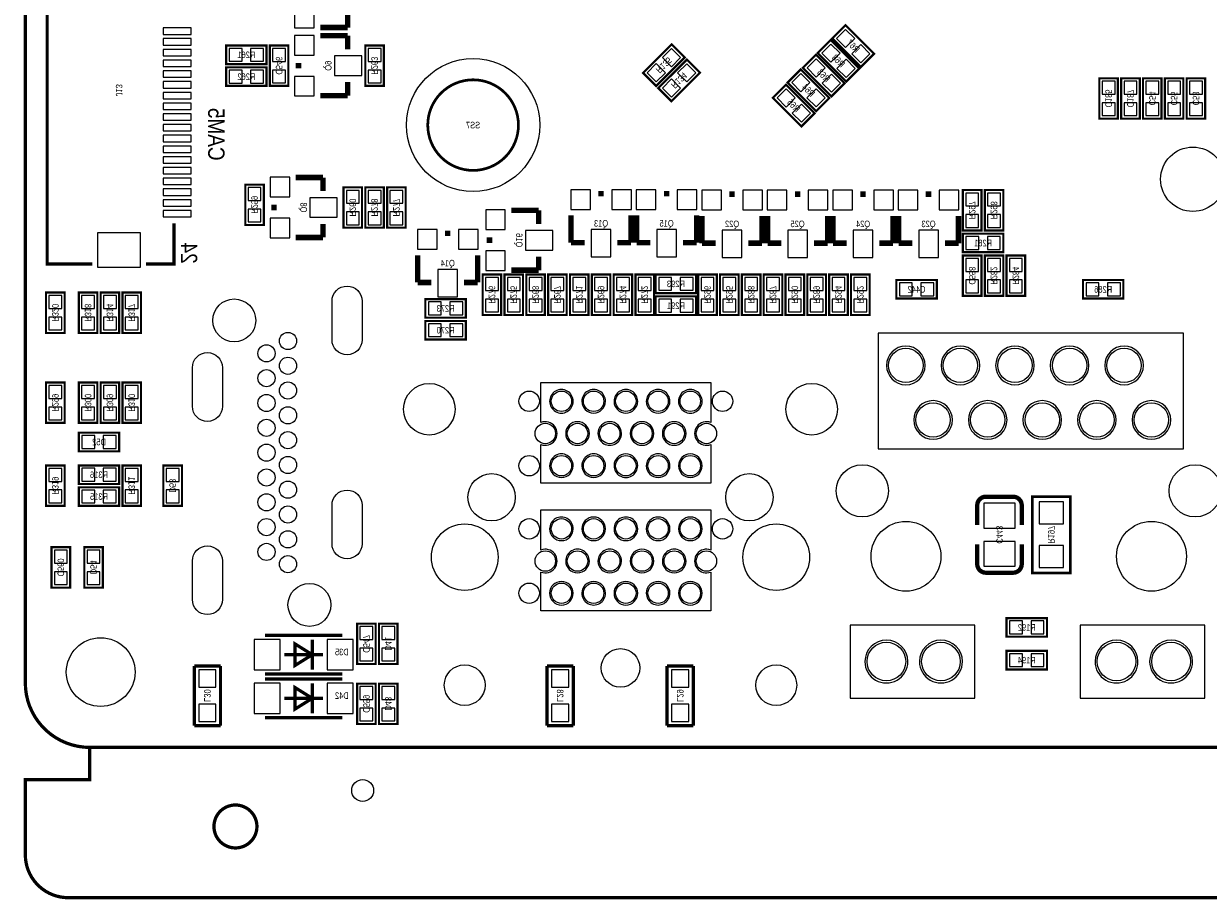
# Model space of a CAD drawing. Extents: x 0 to 125, y -7 to 87.
# Tile 1 of 13: x 0 to 55, y -7 to 34. Entities that reach past the tile are written whole.
import ezdxf
from ezdxf.enums import TextEntityAlignment as Align

# ---------------------------------------------------------------- set-up
doc = ezdxf.new("R2010")
doc.units = 0
for name, color, linetype in [('BG_OUTLINE', 12, 'CONTINUOUS'), ('BG_SILKSCREEN_BOTTOM', 150, 'CONTINUOUS'), ('PG_SILKSCREEN_BOTTOM', 150, 'CONTINUOUS'), ('PIN_BOTTOM', 202, 'CONTINUOUS'), ('RD_SILKSCREEN_BOTTOM', 150, 'CONTINUOUS')]:
    doc.layers.add(name, color=color, linetype=linetype)

msp = doc.modelspace()

# ---------------------------------------------------------------- linework, layer by layer
at = {"layer": 'BG_OUTLINE', "const_width": 0.1524}
for points in [[(125.000004, 77.0001), (125.000004, 2.999994, -0.414214), (122.00001, 0), (2.999994, 0, -0.414214), (0, 2.999994), (0, 77.0001, -0.414214), (2.999994, 80.000094), (122.00001, 80.000094, -0.414214), (125.000004, 77.0001)], [(122.00001, 0), (122.00001, -1.499997), (125.000004, -1.499997), (125.000004, -4.99999, -0.414214), (123.000008, -6.999986), (1.999996, -6.999986, -0.414214), (0, -4.99999), (0, -1.499997), (2.999994, -1.499997), (2.999994, 0)], [(10.778998, -3.683, 1), (8.779002, -3.683, 1), (10.778998, -3.683)]]:
    msp.add_lwpolyline(points, format="xyb", dxfattribs=at)
at = {"layer": 'PG_SILKSCREEN_BOTTOM'}
for points, const_width in [([(3.115996, 38.710006), (1.016, 38.710006), (1.016, 22.509988), (3.115996, 22.509988)], 0.150012), ([(14.9987, 34.163), (14.9987, 33.528)], 0.254), ([(14.9987, 33.528), (13.7287, 33.528)], 0.254), ([(39.501674, 32.305193), (38.172593, 33.634274), (37.561926, 33.023607), (38.891007, 31.694526), (39.501674, 32.305193)], 0.1016), ([(14.9987, 33.147), (13.7287, 33.147)], 0.254), ([(14.9987, 32.512), (14.9987, 33.147)], 0.254), ([(9.3472, 31.8262), (11.2268, 31.8262), (11.2268, 32.6898), (9.3472, 32.6898), (9.3472, 31.8262)], 0.1016), ([(12.2428, 30.8102), (12.2428, 32.6898), (11.3792, 32.6898), (11.3792, 30.8102), (12.2428, 30.8102)], 0.1016), ([(15.8242, 32.6898), (15.8242, 30.8102), (16.6878, 30.8102), (16.6878, 32.6898), (15.8242, 32.6898)], 0.1016), ([(29.358793, 30.805526), (30.687874, 32.134607), (30.077207, 32.745274), (28.748126, 31.416193), (29.358793, 30.805526)], 0.1016), ([(38.815874, 31.619393), (37.486793, 32.948474), (36.876126, 32.337807), (38.205207, 31.008726), (38.815874, 31.619393)], 0.1016), ([(12.7127, 31.623), (12.7127, 31.877)], 0.254), ([(30.069993, 30.094326), (31.399074, 31.423407), (30.788407, 32.034074), (29.459326, 30.704993), (30.069993, 30.094326)], 0.1016), ([(38.130074, 30.933593), (36.800993, 32.262674), (36.190326, 31.652007), (37.519407, 30.322926), (38.130074, 30.933593)], 0.1016), ([(9.3472, 30.8102), (11.2268, 30.8102), (11.2268, 31.6738), (9.3472, 31.6738), (9.3472, 30.8102)], 0.1016), ([(37.418874, 30.247793), (36.089793, 31.576874), (35.479126, 30.966207), (36.808207, 29.637126), (37.418874, 30.247793)], 0.1016), ([(14.9987, 30.988), (14.9987, 30.353)], 0.254), ([(36.733074, 29.536593), (35.403993, 30.865674), (34.793326, 30.255007), (36.122407, 28.925926), (36.733074, 29.536593)], 0.1016), ([(49.9872, 31.1658), (49.9872, 29.2862), (50.8508, 29.2862), (50.8508, 31.1658), (49.9872, 31.1658)], 0.1016), ([(51.0032, 31.1658), (51.0032, 29.2862), (51.8668, 29.2862), (51.8668, 31.1658), (51.0032, 31.1658)], 0.1016), ([(52.0192, 31.1658), (52.0192, 29.2862), (52.8828, 29.2862), (52.8828, 31.1658), (52.0192, 31.1658)], 0.1016), ([(53.0352, 31.1658), (53.0352, 29.2862), (53.8988, 29.2862), (53.8988, 31.1658), (53.0352, 31.1658)], 0.1016), ([(54.0512, 31.1658), (54.0512, 29.2862), (54.9148, 29.2862), (54.9148, 31.1658), (54.0512, 31.1658)], 0.1016), ([(14.9987, 30.353), (13.7287, 30.353)], 0.254), ([(13.8557, 26.543), (12.5857, 26.543)], 0.254), ([(13.8557, 25.908), (13.8557, 26.543)], 0.254), ([(11.0998, 24.3332), (11.0998, 26.2128), (10.2362, 26.2128), (10.2362, 24.3332), (11.0998, 24.3332)], 0.1016), ([(15.6718, 24.2062), (15.6718, 26.0858), (14.8082, 26.0858), (14.8082, 24.2062), (15.6718, 24.2062)], 0.1016), ([(16.6878, 24.2062), (16.6878, 26.0858), (15.8242, 26.0858), (15.8242, 24.2062), (16.6878, 24.2062)], 0.1016), ([(16.8402, 26.0858), (16.8402, 24.2062), (17.7038, 24.2062), (17.7038, 26.0858), (16.8402, 26.0858)], 0.1016), ([(26.67, 25.7937), (26.924, 25.7937)], 0.254), ([(29.718, 25.7937), (29.972, 25.7937)], 0.254), ([(44.5008, 24.0792), (44.5008, 25.9588), (43.6372, 25.9588), (43.6372, 24.0792), (44.5008, 24.0792)], 0.1016), ([(44.6532, 25.9588), (44.6532, 24.0792), (45.5168, 24.0792), (45.5168, 25.9588), (44.6532, 25.9588)], 0.1016), ([(11.5697, 25.019), (11.5697, 25.273)], 0.254), ([(32.766, 25.7683), (33.02, 25.7683)], 0.254), ([(35.814, 25.7683), (36.068, 25.7683)], 0.254), ([(38.862, 25.7683), (39.116, 25.7683)], 0.254), ([(41.91, 25.7683), (42.164, 25.7683)], 0.254), ([(23.8887, 25.019), (22.6187, 25.019)], 0.254), ([(23.8887, 24.384), (23.8887, 25.019)], 0.254), ([(25.4, 23.5077), (25.4, 24.7777)], 0.254), ([(28.194, 23.5077), (28.194, 24.7777)], 0.254), ([(28.448, 23.5077), (28.448, 24.7777)], 0.254), ([(31.242, 23.5077), (31.242, 24.7777)], 0.254), ([(31.496, 23.4823), (31.496, 24.7523)], 0.254), ([(34.29, 23.4823), (34.29, 24.7523)], 0.254), ([(34.544, 23.4823), (34.544, 24.7523)], 0.254), ([(37.338, 23.4823), (37.338, 24.7523)], 0.254), ([(37.592, 23.4823), (37.592, 24.7523)], 0.254), ([(40.386, 23.4823), (40.386, 24.7523)], 0.254), ([(40.64, 23.4823), (40.64, 24.7523)], 0.254), ([(43.434, 23.4823), (43.434, 24.7523)], 0.254), ([(5.615991, 22.509988), (6.915988, 22.509988), (6.915988, 24.41001)], 0.150012), ([(13.8557, 24.384), (13.8557, 23.749)], 0.254), ([(13.8557, 23.749), (12.5857, 23.749)], 0.254), ([(19.5326, 23.9395), (19.7866, 23.9395)], 0.254), ([(21.6027, 23.495), (21.6027, 23.749)], 0.254), ([(45.5168, 23.9268), (43.6372, 23.9268), (43.6372, 23.0632), (45.5168, 23.0632), (45.5168, 23.9268)], 0.1016), ([(26.035, 23.5077), (25.4, 23.5077)], 0.254), ([(27.559, 23.5077), (28.194, 23.5077)], 0.254), ([(29.083, 23.5077), (28.448, 23.5077)], 0.254), ([(30.607, 23.5077), (31.242, 23.5077)], 0.254), ([(32.131, 23.4823), (31.496, 23.4823)], 0.254), ([(33.655, 23.4823), (34.29, 23.4823)], 0.254), ([(35.179, 23.4823), (34.544, 23.4823)], 0.254), ([(36.703, 23.4823), (37.338, 23.4823)], 0.254), ([(38.227, 23.4823), (37.592, 23.4823)], 0.254), ([(39.751, 23.4823), (40.386, 23.4823)], 0.254), ([(41.275, 23.4823), (40.64, 23.4823)], 0.254), ([(42.799, 23.4823), (43.434, 23.4823)], 0.254), ([(18.2626, 21.6535), (18.2626, 22.9235)], 0.254), ([(21.0566, 21.6535), (21.0566, 22.9235)], 0.254), ([(23.8887, 22.86), (23.8887, 22.225)], 0.254), ([(44.5008, 21.0312), (44.5008, 22.9108), (43.6372, 22.9108), (43.6372, 21.0312), (44.5008, 21.0312)], 0.1016), ([(44.6532, 22.9108), (44.6532, 21.0312), (45.5168, 21.0312), (45.5168, 22.9108), (44.6532, 22.9108)], 0.1016), ([(45.6692, 22.9108), (45.6692, 21.0312), (46.5328, 21.0312), (46.5328, 22.9108), (45.6692, 22.9108)], 0.1016), ([(22.1488, 20.1422), (22.1488, 22.0218), (21.2852, 22.0218), (21.2852, 20.1422), (22.1488, 20.1422)], 0.1016), ([(23.1648, 20.1422), (23.1648, 22.0218), (22.3012, 22.0218), (22.3012, 20.1422), (23.1648, 20.1422)], 0.1016), ([(23.8887, 22.225), (22.6187, 22.225)], 0.254), ([(24.1808, 20.1422), (24.1808, 22.0218), (23.3172, 22.0218), (23.3172, 20.1422), (24.1808, 20.1422)], 0.1016), ([(25.1968, 20.1422), (25.1968, 22.0218), (24.3332, 22.0218), (24.3332, 20.1422), (25.1968, 20.1422)], 0.1016), ([(26.2128, 20.1422), (26.2128, 22.0218), (25.3492, 22.0218), (25.3492, 20.1422), (26.2128, 20.1422)], 0.1016), ([(27.2288, 20.1422), (27.2288, 22.0218), (26.3652, 22.0218), (26.3652, 20.1422), (27.2288, 20.1422)], 0.1016), ([(28.2448, 20.1422), (28.2448, 22.0218), (27.3812, 22.0218), (27.3812, 20.1422), (28.2448, 20.1422)], 0.1016), ([(29.2608, 20.1422), (29.2608, 22.0218), (28.3972, 22.0218), (28.3972, 20.1422), (29.2608, 20.1422)], 0.1016), ([(31.2166, 22.0218), (29.337, 22.0218), (29.337, 21.1582), (31.2166, 21.1582), (31.2166, 22.0218)], 0.1016), ([(32.1818, 20.1422), (32.1818, 22.0218), (31.3182, 22.0218), (31.3182, 20.1422), (32.1818, 20.1422)], 0.1016), ([(33.1978, 20.1422), (33.1978, 22.0218), (32.3342, 22.0218), (32.3342, 20.1422), (33.1978, 20.1422)], 0.1016), ([(34.2138, 20.1422), (34.2138, 22.0218), (33.3502, 22.0218), (33.3502, 20.1422), (34.2138, 20.1422)], 0.1016), ([(35.2298, 20.1422), (35.2298, 22.0218), (34.3662, 22.0218), (34.3662, 20.1422), (35.2298, 20.1422)], 0.1016), ([(36.2458, 20.1422), (36.2458, 22.0218), (35.3822, 22.0218), (35.3822, 20.1422), (36.2458, 20.1422)], 0.1016), ([(37.2618, 20.1422), (37.2618, 22.0218), (36.3982, 22.0218), (36.3982, 20.1422), (37.2618, 20.1422)], 0.1016), ([(38.2778, 20.1422), (38.2778, 22.0218), (37.4142, 22.0218), (37.4142, 20.1422), (38.2778, 20.1422)], 0.1016), ([(39.2938, 20.1422), (39.2938, 22.0218), (38.4302, 22.0218), (38.4302, 20.1422), (39.2938, 20.1422)], 0.1016), ([(18.8976, 21.6535), (18.2626, 21.6535)], 0.254), ([(20.4216, 21.6535), (21.0566, 21.6535)], 0.254), ([(40.539949, 20.9042), (42.419549, 20.9042), (42.419549, 21.7678), (40.539949, 21.7678), (40.539949, 20.9042)], 0.1016), ([(49.2252, 20.9042), (51.1048, 20.9042), (51.1048, 21.7678), (49.2252, 21.7678), (49.2252, 20.9042)], 0.1016), ([(0.9652, 21.1836), (0.9652, 19.304), (1.8288, 19.304), (1.8288, 21.1836), (0.9652, 21.1836)], 0.1016), ([(3.3528, 19.304), (3.3528, 21.1836), (2.4892, 21.1836), (2.4892, 19.304), (3.3528, 19.304)], 0.1016), ([(4.3688, 19.304), (4.3688, 21.1836), (3.5052, 21.1836), (3.5052, 19.304), (4.3688, 19.304)], 0.1016), ([(4.5212, 21.1836), (4.5212, 19.304), (5.3848, 19.304), (5.3848, 21.1836), (4.5212, 21.1836)], 0.1016), ([(31.2166, 21.0058), (29.337, 21.0058), (29.337, 20.1422), (31.2166, 20.1422), (31.2166, 21.0058)], 0.1016), ([(18.6182, 20.0152), (20.4978, 20.0152), (20.4978, 20.8788), (18.6182, 20.8788), (18.6182, 20.0152)], 0.1016), ([(18.6182, 18.9992), (20.4978, 18.9992), (20.4978, 19.8628), (18.6182, 19.8628), (18.6182, 18.9992)], 0.1016), ([(0.9652, 16.9926), (0.9652, 15.113), (1.8288, 15.113), (1.8288, 16.9926), (0.9652, 16.9926)], 0.1016), ([(2.4892, 16.9926), (2.4892, 15.113), (3.3528, 15.113), (3.3528, 16.9926), (2.4892, 16.9926)], 0.1016), ([(3.5052, 16.9926), (3.5052, 15.113), (4.3688, 15.113), (4.3688, 16.9926), (3.5052, 16.9926)], 0.1016), ([(4.5212, 16.9926), (4.5212, 15.113), (5.3848, 15.113), (5.3848, 16.9926), (4.5212, 16.9926)], 0.1016), ([(2.4892, 13.7922), (4.3688, 13.7922), (4.3688, 14.6558), (2.4892, 14.6558), (2.4892, 13.7922)], 0.1016), ([(0.9652, 13.1318), (0.9652, 11.2522), (1.8288, 11.2522), (1.8288, 13.1318), (0.9652, 13.1318)], 0.1016), ([(4.3688, 13.1318), (2.4892, 13.1318), (2.4892, 12.2682), (4.3688, 12.2682), (4.3688, 13.1318)], 0.1016), ([(4.5212, 13.1318), (4.5212, 11.2522), (5.3848, 11.2522), (5.3848, 13.1318), (4.5212, 13.1318)], 0.1016), ([(7.2898, 11.2522), (7.2898, 13.1318), (6.4262, 13.1318), (6.4262, 11.2522), (7.2898, 11.2522)], 0.1016), ([(4.3688, 12.1158), (2.4892, 12.1158), (2.4892, 11.2522), (4.3688, 11.2522), (4.3688, 12.1158)], 0.1016), ([(46.863, 11.684), (46.863, 8.128), (48.641, 8.128), (48.641, 11.684), (46.863, 11.684)], 0.127), ([(46.37405, 11.276076), (46.37405, 10.356088)], 0.199898), ([(44.30395, 8.535924), (44.30395, 9.455912)], 0.199898), ([(2.0828, 7.4422), (2.0828, 9.3218), (1.2192, 9.3218), (1.2192, 7.4422), (2.0828, 7.4422)], 0.1016), ([(2.7432, 9.3218), (2.7432, 7.4422), (3.6068, 7.4422), (3.6068, 9.3218), (2.7432, 9.3218)], 0.1016), ([(45.6692, 5.1562), (47.5488, 5.1562), (47.5488, 6.0198), (45.6692, 6.0198), (45.6692, 5.1562)], 0.1016), ([(16.3068, 3.8862), (16.3068, 5.7658), (15.4432, 5.7658), (15.4432, 3.8862), (16.3068, 3.8862)], 0.1016), ([(16.4592, 5.7658), (16.4592, 3.8862), (17.3228, 3.8862), (17.3228, 5.7658), (16.4592, 5.7658)], 0.1016), ([(14.753996, 5.217998), (11.154004, 5.217998)], 0.150012), ([(13.353898, 3.618001), (13.353898, 5.017999)], 0.150012), ([(13.353898, 4.318), (12.554102, 3.817899), (12.554102, 4.818101), (13.353898, 4.318)], 0.150012), ([(47.5488, 4.4958), (45.6692, 4.4958), (45.6692, 3.6322), (47.5488, 3.6322), (47.5488, 4.4958)], 0.1016), ([(7.864399, 3.7973), (7.864399, 1.016)], 0.1524), ([(9.083599, 3.7973), (7.864399, 3.7973)], 0.1524), ([(9.083599, 1.016), (9.083599, 3.7973)], 0.1524), ([(12.054002, 4.318), (13.853998, 4.318)], 0.150012), ([(24.2824, 3.7973), (24.2824, 1.016)], 0.1524), ([(25.5016, 3.7973), (24.2824, 3.7973)], 0.1524), ([(25.5016, 1.016), (25.5016, 3.7973)], 0.1524), ([(29.8704, 3.7973), (29.8704, 1.016)], 0.1524), ([(31.0896, 3.7973), (29.8704, 3.7973)], 0.1524), ([(31.0896, 1.016), (31.0896, 3.7973)], 0.1524), ([(11.154004, 3.418002), (14.753996, 3.418002)], 0.150012), ([(14.753996, 3.185998), (11.154004, 3.185998)], 0.150012), ([(13.353898, 2.286), (12.554102, 1.785899), (12.554102, 2.786101), (13.353898, 2.286)], 0.150012), ([(13.353898, 1.586001), (13.353898, 2.985999)], 0.150012), ([(15.4432, 2.9718), (15.4432, 1.0922), (16.3068, 1.0922), (16.3068, 2.9718), (15.4432, 2.9718)], 0.1016), ([(17.3228, 1.0922), (17.3228, 2.9718), (16.4592, 2.9718), (16.4592, 1.0922), (17.3228, 1.0922)], 0.1016), ([(12.054002, 2.286), (13.853998, 2.286)], 0.150012), ([(11.154004, 1.386002), (14.753996, 1.386002)], 0.150012), ([(7.864399, 1.016), (9.083599, 1.016)], 0.1524), ([(24.2824, 1.016), (25.5016, 1.016)], 0.1524), ([(29.8704, 1.016), (31.0896, 1.016)], 0.1524)]:
    msp.add_lwpolyline(points, dxfattribs=dict(at, const_width=const_width))
for points, const_width in [([(22.949459, 28.984067, 1), (18.729477, 28.984067, 1), (22.949459, 28.984067)], 0.127), ([(44.30395, 10.356088), (44.30395, 11.276076, -0.414214), (44.704, 11.676126)], 0.199898), ([(44.704, 11.676126), (45.974, 11.676126, -0.414214), (46.37405, 11.276076)], 0.199898), ([(46.37405, 9.455912), (46.37405, 8.535924, -0.4144), (45.974, 8.136128)], 0.199898), ([(45.974, 8.136128), (44.704, 8.135874, -0.414214), (44.30395, 8.535924)], 0.199898)]:
    msp.add_lwpolyline(points, format="xyb", dxfattribs=dict(at, const_width=const_width))
for points in [[(53.899994, 13.899998), (53.899994, 19.300012), (39.699971, 19.300012), (39.699971, 13.899998)], [(44.189777, 2.299995), (44.189777, 5.700014), (38.389789, 5.700014), (38.389789, 2.299995)], [(54.899992, 2.299995), (54.899992, 5.700014), (49.099978, 5.700014), (49.099978, 2.299995)]]:
    msp.add_lwpolyline(points, close=True, dxfattribs=at)
for points in [[(41.879876, 17.790008, 1), (40.07989, 17.790008, 1)], [(44.419876, 17.790008, 1), (42.61989, 17.790008, 1)], [(46.959876, 17.790008, 1), (45.15989, 17.790008, 1)], [(49.499876, 17.790008, 1), (47.69989, 17.790008, 1)], [(52.039876, 17.790008, 1), (50.23989, 17.790008, 1)], [(24.000003, 12.300001), (24.000003, 14.107693, 1.463869), (24.000003, 15.132304), (24.000003, 16.999991), (31.899987, 16.999991), (31.899987, 15.132304, 1.463867), (31.899987, 14.107693), (31.899987, 12.300001)], [(25.5, 16.119983, 1), (24.399991, 16.120002, 1)], [(26.999997, 16.119983, 1), (25.899994, 16.120002, 1)], [(28.499994, 16.119983, 1), (27.399997, 16.120002, 1)], [(29.999991, 16.119983, 1), (28.9, 16.120002, 1)], [(31.499988, 16.119983, 1), (30.400003, 16.120002, 1)], [(43.149876, 15.250008, 1), (41.34989, 15.250008, 1)], [(45.689876, 15.250008, 1), (43.88989, 15.250008, 1)], [(48.229876, 15.250008, 1), (46.42989, 15.250008, 1)], [(50.769876, 15.250008, 1), (48.96989, 15.250008, 1)], [(53.309876, 15.250008, 1), (51.50989, 15.250008, 1)], [(26.249986, 14.619986, 1), (25.150005, 14.619999, 1)], [(27.749983, 14.619986, 1), (26.650008, 14.619999, 1)], [(29.24998, 14.619986, 1), (28.150011, 14.619999, 1)], [(30.749977, 14.619986, 1), (29.650014, 14.619999, 1)], [(25.499974, 13.119989, 1), (24.400016, 13.119996, 1)], [(26.999997, 13.119989, 1), (25.899994, 13.119996, 1)], [(28.499994, 13.119989, 1), (27.399997, 13.119996, 1)], [(29.999991, 13.119989, 1), (28.9, 13.119996, 1)], [(31.499988, 13.119989, 1), (30.400003, 13.119996, 1)], [(24.000003, 6.359982), (24.000003, 8.1677, 1.463911), (24.000003, 9.192285), (24.000003, 11.059998), (31.899987, 11.059998), (31.899987, 9.192285, 1.463909), (31.899987, 8.1677), (31.899987, 6.359982)], [(25.5, 10.17999, 1), (24.399991, 10.179995, 1)], [(26.999997, 10.17999, 1), (25.899994, 10.179995, 1)], [(28.499994, 10.17999, 1), (27.399997, 10.179995, 1)], [(29.999991, 10.17999, 1), (28.9, 10.179995, 1)], [(31.499988, 10.17999, 1), (30.400003, 10.179995, 1)], [(26.249986, 8.679993, 1), (25.150005, 8.679992, 1)], [(27.750008, 8.679993, 1), (26.649983, 8.679992, 1)], [(29.250005, 8.679993, 1), (28.149986, 8.679992, 1)], [(30.750002, 8.679993, 1), (29.649989, 8.679992, 1)], [(25.5, 7.179996, 1), (24.399991, 7.179989, 1)], [(26.999997, 7.179996, 1), (25.899994, 7.179989, 1)], [(28.499994, 7.179996, 1), (27.399997, 7.179989, 1)], [(29.999991, 7.179996, 1), (28.9, 7.179989, 1)], [(31.499988, 7.179996, 1), (30.400003, 7.179989, 1)], [(41.074899, 3.999814, 1), (39.074867, 3.999801, 1)], [(43.614899, 3.999814, 1), (41.614867, 3.999801, 1)], [(51.785088, 3.999814, 1), (49.785077, 3.999801, 1)], [(54.325088, 3.999814, 1), (52.325077, 3.999801, 1)]]:
    msp.add_lwpolyline(points, format="xyb", close=True, dxfattribs=at)
at = {"layer": 'PIN_BOTTOM'}
for points in [[(12.5349, 33.5153), (13.4493, 33.5153), (13.4493, 34.4297), (12.5349, 34.4297)], [(7.71699, 33.510004), (6.416992, 33.510004), (6.416992, 33.210005), (7.71699, 33.210005)], [(12.5349, 32.2453), (13.4493, 32.2453), (13.4493, 33.1597), (12.5349, 33.1597)], [(38.178334, 32.594034), (38.602166, 33.017866), (38.178334, 33.441699), (37.754501, 33.017866)], [(7.71699, 33.010005), (6.416992, 33.010005), (6.416992, 32.710006), (7.71699, 32.710006)], [(9.487433, 32.557695), (9.487433, 31.958305), (10.086823, 31.958305), (10.086823, 32.557695)], [(10.487177, 32.557695), (10.487177, 31.958305), (11.086567, 31.958305), (11.086567, 32.557695)], [(11.511305, 31.950177), (12.110695, 31.950177), (12.110695, 32.549567), (11.511305, 32.549567)], [(16.555695, 32.549567), (15.956305, 32.549567), (15.956305, 31.950177), (16.555695, 31.950177)], [(29.647634, 32.128866), (30.071466, 31.705034), (30.495299, 32.128866), (30.071466, 32.552699)], [(37.492534, 31.908234), (37.916366, 32.332066), (37.492534, 32.755899), (37.068701, 32.332066)], [(38.885266, 31.887101), (39.309099, 32.310934), (38.885266, 32.734766), (38.461434, 32.310934)], [(7.71699, 32.510006), (6.416992, 32.510006), (6.416992, 32.210007), (7.71699, 32.210007)], [(7.71699, 32.010007), (6.416992, 32.010007), (6.416992, 31.710008), (7.71699, 31.710008)], [(14.3891, 31.2928), (15.6591, 31.2928), (15.6591, 32.2072), (14.3891, 32.2072)], [(36.806734, 31.222434), (37.230566, 31.646266), (36.806734, 32.070099), (36.382901, 31.646266)], [(38.199466, 31.201301), (38.623299, 31.625134), (38.199466, 32.048966), (37.775634, 31.625134)], [(7.71699, 31.510008), (6.416992, 31.510008), (6.416992, 31.210009), (7.71699, 31.210009)], [(9.487433, 31.541695), (9.487433, 30.942305), (10.086823, 30.942305), (10.086823, 31.541695)], [(10.487177, 31.541695), (10.487177, 30.942305), (11.086567, 30.942305), (11.086567, 31.541695)], [(11.511305, 30.950433), (12.110695, 30.950433), (12.110695, 31.549823), (11.511305, 31.549823)], [(16.555695, 31.549823), (15.956305, 31.549823), (15.956305, 30.950433), (16.555695, 30.950433)], [(28.940701, 31.421934), (29.364534, 30.998101), (29.788366, 31.421934), (29.364534, 31.845766)], [(30.358834, 31.417666), (30.782666, 30.993834), (31.206499, 31.417666), (30.782666, 31.841499)], [(7.71699, 31.010009), (6.416992, 31.010009), (6.416992, 30.71001), (7.71699, 30.71001)], [(12.5349, 30.3403), (13.4493, 30.3403), (13.4493, 31.2547), (12.5349, 31.2547)], [(29.651901, 30.710734), (30.075734, 30.286901), (30.499566, 30.710734), (30.075734, 31.134566)], [(36.095534, 30.536634), (36.519366, 30.960466), (36.095534, 31.384299), (35.671701, 30.960466)], [(37.513666, 30.515501), (37.937499, 30.939334), (37.513666, 31.363166), (37.089834, 30.939334)], [(50.718695, 31.025567), (50.119305, 31.025567), (50.119305, 30.426177), (50.718695, 30.426177)], [(51.734695, 31.025567), (51.135305, 31.025567), (51.135305, 30.426177), (51.734695, 30.426177)], [(52.750695, 31.025567), (52.151305, 31.025567), (52.151305, 30.426177), (52.750695, 30.426177)], [(53.766695, 31.025567), (53.167305, 31.025567), (53.167305, 30.426177), (53.766695, 30.426177)], [(54.782695, 31.025567), (54.183305, 31.025567), (54.183305, 30.426177), (54.782695, 30.426177)], [(7.71699, 30.509985), (6.416992, 30.509985), (6.416992, 30.209985), (7.71699, 30.209985)], [(35.409734, 29.825434), (35.833566, 30.249266), (35.409734, 30.673099), (34.985901, 30.249266)], [(36.802466, 29.829701), (37.226299, 30.253534), (36.802466, 30.677366), (36.378634, 30.253534)], [(7.71699, 30.009986), (6.416992, 30.009986), (6.416992, 29.709986), (7.71699, 29.709986)], [(36.116666, 29.118501), (36.540499, 29.542334), (36.116666, 29.966166), (35.692834, 29.542334)], [(50.718695, 30.025823), (50.119305, 30.025823), (50.119305, 29.426433), (50.718695, 29.426433)], [(51.734695, 30.025823), (51.135305, 30.025823), (51.135305, 29.426433), (51.734695, 29.426433)], [(52.750695, 30.025823), (52.151305, 30.025823), (52.151305, 29.426433), (52.750695, 29.426433)], [(53.766695, 30.025823), (53.167305, 30.025823), (53.167305, 29.426433), (53.766695, 29.426433)], [(54.782695, 30.025823), (54.183305, 30.025823), (54.183305, 29.426433), (54.782695, 29.426433)], [(7.71699, 29.509987), (6.416992, 29.509987), (6.416992, 29.209987), (7.71699, 29.209987)], [(7.71699, 29.009988), (6.416992, 29.009988), (6.416992, 28.709988), (7.71699, 28.709988)], [(7.71699, 28.509989), (6.416992, 28.509989), (6.416992, 28.209989), (7.71699, 28.209989)], [(7.71699, 28.00999), (6.416992, 28.00999), (6.416992, 27.70999), (7.71699, 27.70999)], [(7.71699, 27.509991), (6.416992, 27.509991), (6.416992, 27.209991), (7.71699, 27.209991)], [(7.71699, 27.009992), (6.416992, 27.009992), (6.416992, 26.709992), (7.71699, 26.709992)], [(7.71699, 26.509993), (6.416992, 26.509993), (6.416992, 26.209993), (7.71699, 26.209993)], [(11.3919, 25.6413), (12.3063, 25.6413), (12.3063, 26.5557), (11.3919, 26.5557)], [(7.71699, 26.009994), (6.416992, 26.009994), (6.416992, 25.709994), (7.71699, 25.709994)], [(10.368305, 25.473177), (10.967695, 25.473177), (10.967695, 26.072567), (10.368305, 26.072567)], [(14.940305, 25.346177), (15.539695, 25.346177), (15.539695, 25.945567), (14.940305, 25.945567)], [(15.956305, 25.346177), (16.555695, 25.346177), (16.555695, 25.945567), (15.956305, 25.945567)], [(17.571695, 25.945567), (16.972305, 25.945567), (16.972305, 25.346177), (17.571695, 25.346177)], [(25.3873, 25.9715), (25.3873, 25.0571), (26.3017, 25.0571), (26.3017, 25.9715)], [(27.2923, 25.9715), (27.2923, 25.0571), (28.2067, 25.0571), (28.2067, 25.9715)], [(28.4353, 25.9715), (28.4353, 25.0571), (29.3497, 25.0571), (29.3497, 25.9715)], [(30.3403, 25.9715), (30.3403, 25.0571), (31.2547, 25.0571), (31.2547, 25.9715)], [(31.4833, 25.9461), (31.4833, 25.0317), (32.3977, 25.0317), (32.3977, 25.9461)], [(33.3883, 25.9461), (33.3883, 25.0317), (34.3027, 25.0317), (34.3027, 25.9461)], [(34.5313, 25.9461), (34.5313, 25.0317), (35.4457, 25.0317), (35.4457, 25.9461)], [(36.4363, 25.9461), (36.4363, 25.0317), (37.3507, 25.0317), (37.3507, 25.9461)], [(37.5793, 25.9461), (37.5793, 25.0317), (38.4937, 25.0317), (38.4937, 25.9461)], [(39.4843, 25.9461), (39.4843, 25.0317), (40.3987, 25.0317), (40.3987, 25.9461)], [(40.6273, 25.9461), (40.6273, 25.0317), (41.5417, 25.0317), (41.5417, 25.9461)], [(42.5323, 25.9461), (42.5323, 25.0317), (43.4467, 25.0317), (43.4467, 25.9461)], [(7.71699, 25.509995), (6.416992, 25.509995), (6.416992, 25.209995), (7.71699, 25.209995)], [(13.2461, 24.6888), (14.5161, 24.6888), (14.5161, 25.6032), (13.2461, 25.6032)], [(43.769305, 25.219177), (44.368695, 25.219177), (44.368695, 25.818567), (43.769305, 25.818567)], [(45.384695, 25.818567), (44.785305, 25.818567), (44.785305, 25.219177), (45.384695, 25.219177)], [(7.71699, 25.009996), (6.416992, 25.009996), (6.416992, 24.709996), (7.71699, 24.709996)], [(10.368305, 24.473433), (10.967695, 24.473433), (10.967695, 25.072823), (10.368305, 25.072823)], [(14.940305, 24.346433), (15.539695, 24.346433), (15.539695, 24.945823), (14.940305, 24.945823)], [(15.956305, 24.346433), (16.555695, 24.346433), (16.555695, 24.945823), (15.956305, 24.945823)], [(17.571695, 24.945823), (16.972305, 24.945823), (16.972305, 24.346433), (17.571695, 24.346433)], [(21.4249, 24.1173), (22.3393, 24.1173), (22.3393, 25.0317), (21.4249, 25.0317)], [(43.769305, 24.219433), (44.368695, 24.219433), (44.368695, 24.818823), (43.769305, 24.818823)], [(45.384695, 24.818823), (44.785305, 24.818823), (44.785305, 24.219433), (45.384695, 24.219433)], [(11.3919, 23.7363), (12.3063, 23.7363), (12.3063, 24.6507), (11.3919, 24.6507)], [(5.364988, 23.959947), (3.364992, 23.959947), (3.364992, 22.360052), (5.364988, 22.360052)], [(18.2499, 24.1173), (18.2499, 23.2029), (19.1643, 23.2029), (19.1643, 24.1173)], [(20.1549, 24.1173), (20.1549, 23.2029), (21.0693, 23.2029), (21.0693, 24.1173)], [(23.2791, 23.1648), (24.5491, 23.1648), (24.5491, 24.0792), (23.2791, 24.0792)], [(26.3398, 24.1173), (26.3398, 22.8473), (27.2542, 22.8473), (27.2542, 24.1173)], [(29.3878, 24.1173), (29.3878, 22.8473), (30.3022, 22.8473), (30.3022, 24.1173)], [(32.4358, 24.0919), (32.4358, 22.8219), (33.3502, 22.8219), (33.3502, 24.0919)], [(35.4838, 24.0919), (35.4838, 22.8219), (36.3982, 22.8219), (36.3982, 24.0919)], [(38.5318, 24.0919), (38.5318, 22.8219), (39.4462, 22.8219), (39.4462, 24.0919)], [(41.5798, 24.0919), (41.5798, 22.8219), (42.4942, 22.8219), (42.4942, 24.0919)], [(44.376823, 23.195305), (44.376823, 23.794695), (43.777433, 23.794695), (43.777433, 23.195305)], [(45.376567, 23.195305), (45.376567, 23.794695), (44.777177, 23.794695), (44.777177, 23.195305)], [(21.4249, 22.2123), (22.3393, 22.2123), (22.3393, 23.1267), (21.4249, 23.1267)], [(43.769305, 22.171177), (44.368695, 22.171177), (44.368695, 22.770567), (43.769305, 22.770567)], [(45.384695, 22.770567), (44.785305, 22.770567), (44.785305, 22.171177), (45.384695, 22.171177)], [(46.400695, 22.770567), (45.801305, 22.770567), (45.801305, 22.171177), (46.400695, 22.171177)], [(19.2024, 22.2631), (19.2024, 20.9931), (20.1168, 20.9931), (20.1168, 22.2631)], [(21.417305, 21.282177), (22.016695, 21.282177), (22.016695, 21.881567), (21.417305, 21.881567)], [(22.433305, 21.282177), (23.032695, 21.282177), (23.032695, 21.881567), (22.433305, 21.881567)], [(23.449305, 21.282177), (24.048695, 21.282177), (24.048695, 21.881567), (23.449305, 21.881567)], [(24.465305, 21.282177), (25.064695, 21.282177), (25.064695, 21.881567), (24.465305, 21.881567)], [(25.481305, 21.282177), (26.080695, 21.282177), (26.080695, 21.881567), (25.481305, 21.881567)], [(26.497305, 21.282177), (27.096695, 21.282177), (27.096695, 21.881567), (26.497305, 21.881567)], [(27.513305, 21.282177), (28.112695, 21.282177), (28.112695, 21.881567), (27.513305, 21.881567)], [(28.529305, 21.282177), (29.128695, 21.282177), (29.128695, 21.881567), (28.529305, 21.881567)], [(30.076623, 21.290305), (30.076623, 21.889695), (29.477233, 21.889695), (29.477233, 21.290305)], [(31.076367, 21.290305), (31.076367, 21.889695), (30.476977, 21.889695), (30.476977, 21.290305)], [(31.450305, 21.282177), (32.049695, 21.282177), (32.049695, 21.881567), (31.450305, 21.881567)], [(32.466305, 21.282177), (33.065695, 21.282177), (33.065695, 21.881567), (32.466305, 21.881567)], [(33.482305, 21.282177), (34.081695, 21.282177), (34.081695, 21.881567), (33.482305, 21.881567)], [(34.498305, 21.282177), (35.097695, 21.282177), (35.097695, 21.881567), (34.498305, 21.881567)], [(35.514305, 21.282177), (36.113695, 21.282177), (36.113695, 21.881567), (35.514305, 21.881567)], [(36.530305, 21.282177), (37.129695, 21.282177), (37.129695, 21.881567), (36.530305, 21.881567)], [(37.546305, 21.282177), (38.145695, 21.282177), (38.145695, 21.881567), (37.546305, 21.881567)], [(38.562305, 21.282177), (39.161695, 21.282177), (39.161695, 21.881567), (38.562305, 21.881567)], [(40.680183, 21.635695), (40.680183, 21.036305), (41.279572, 21.036305), (41.279572, 21.635695)], [(41.679927, 21.635695), (41.679927, 21.036305), (42.279316, 21.036305), (42.279316, 21.635695)], [(43.769305, 21.171433), (44.368695, 21.171433), (44.368695, 21.770823), (43.769305, 21.770823)], [(45.384695, 21.770823), (44.785305, 21.770823), (44.785305, 21.171433), (45.384695, 21.171433)], [(46.400695, 21.770823), (45.801305, 21.770823), (45.801305, 21.171433), (46.400695, 21.171433)], [(49.365433, 21.635695), (49.365433, 21.036305), (49.964823, 21.036305), (49.964823, 21.635695)], [(50.365177, 21.635695), (50.365177, 21.036305), (50.964567, 21.036305), (50.964567, 21.635695)], [(1.696695, 21.043367), (1.097305, 21.043367), (1.097305, 20.443977), (1.696695, 20.443977)], [(2.621305, 20.443977), (3.220695, 20.443977), (3.220695, 21.043367), (2.621305, 21.043367)], [(3.637305, 20.443977), (4.236695, 20.443977), (4.236695, 21.043367), (3.637305, 21.043367)], [(5.252695, 21.043367), (4.653305, 21.043367), (4.653305, 20.443977), (5.252695, 20.443977)], [(18.758433, 20.746695), (18.758433, 20.147305), (19.357823, 20.147305), (19.357823, 20.746695)], [(19.758177, 20.746695), (19.758177, 20.147305), (20.357567, 20.147305), (20.357567, 20.746695)], [(21.417305, 20.282433), (22.016695, 20.282433), (22.016695, 20.881823), (21.417305, 20.881823)], [(22.433305, 20.282433), (23.032695, 20.282433), (23.032695, 20.881823), (22.433305, 20.881823)], [(23.449305, 20.282433), (24.048695, 20.282433), (24.048695, 20.881823), (23.449305, 20.881823)], [(24.465305, 20.282433), (25.064695, 20.282433), (25.064695, 20.881823), (24.465305, 20.881823)], [(25.481305, 20.282433), (26.080695, 20.282433), (26.080695, 20.881823), (25.481305, 20.881823)], [(26.497305, 20.282433), (27.096695, 20.282433), (27.096695, 20.881823), (26.497305, 20.881823)], [(27.513305, 20.282433), (28.112695, 20.282433), (28.112695, 20.881823), (27.513305, 20.881823)], [(28.529305, 20.282433), (29.128695, 20.282433), (29.128695, 20.881823), (28.529305, 20.881823)], [(30.076623, 20.274305), (30.076623, 20.873695), (29.477233, 20.873695), (29.477233, 20.274305)], [(31.076367, 20.274305), (31.076367, 20.873695), (30.476977, 20.873695), (30.476977, 20.274305)], [(31.450305, 20.282433), (32.049695, 20.282433), (32.049695, 20.881823), (31.450305, 20.881823)], [(32.466305, 20.282433), (33.065695, 20.282433), (33.065695, 20.881823), (32.466305, 20.881823)], [(33.482305, 20.282433), (34.081695, 20.282433), (34.081695, 20.881823), (33.482305, 20.881823)], [(34.498305, 20.282433), (35.097695, 20.282433), (35.097695, 20.881823), (34.498305, 20.881823)], [(35.514305, 20.282433), (36.113695, 20.282433), (36.113695, 20.881823), (35.514305, 20.881823)], [(36.530305, 20.282433), (37.129695, 20.282433), (37.129695, 20.881823), (36.530305, 20.881823)], [(37.546305, 20.282433), (38.145695, 20.282433), (38.145695, 20.881823), (37.546305, 20.881823)], [(38.562305, 20.282433), (39.161695, 20.282433), (39.161695, 20.881823), (38.562305, 20.881823)], [(1.696695, 20.043623), (1.097305, 20.043623), (1.097305, 19.444233), (1.696695, 19.444233)], [(2.621305, 19.444233), (3.220695, 19.444233), (3.220695, 20.043623), (2.621305, 20.043623)], [(3.637305, 19.444233), (4.236695, 19.444233), (4.236695, 20.043623), (3.637305, 20.043623)], [(5.252695, 20.043623), (4.653305, 20.043623), (4.653305, 19.444233), (5.252695, 19.444233)], [(18.758433, 19.730695), (18.758433, 19.131305), (19.357823, 19.131305), (19.357823, 19.730695)], [(19.758177, 19.730695), (19.758177, 19.131305), (20.357567, 19.131305), (20.357567, 19.730695)], [(1.696695, 16.852367), (1.097305, 16.852367), (1.097305, 16.252977), (1.696695, 16.252977)], [(3.220695, 16.852367), (2.621305, 16.852367), (2.621305, 16.252977), (3.220695, 16.252977)], [(4.236695, 16.852367), (3.637305, 16.852367), (3.637305, 16.252977), (4.236695, 16.252977)], [(5.252695, 16.852367), (4.653305, 16.852367), (4.653305, 16.252977), (5.252695, 16.252977)], [(1.696695, 15.852623), (1.097305, 15.852623), (1.097305, 15.253233), (1.696695, 15.253233)], [(3.220695, 15.852623), (2.621305, 15.852623), (2.621305, 15.253233), (3.220695, 15.253233)], [(4.236695, 15.852623), (3.637305, 15.852623), (3.637305, 15.253233), (4.236695, 15.253233)], [(5.252695, 15.852623), (4.653305, 15.852623), (4.653305, 15.253233), (5.252695, 15.253233)], [(2.629433, 14.523695), (2.629433, 13.924305), (3.228823, 13.924305), (3.228823, 14.523695)], [(3.629177, 14.523695), (3.629177, 13.924305), (4.228567, 13.924305), (4.228567, 14.523695)], [(1.696695, 12.991567), (1.097305, 12.991567), (1.097305, 12.392177), (1.696695, 12.392177)], [(3.228823, 12.400305), (3.228823, 12.999695), (2.629433, 12.999695), (2.629433, 12.400305)], [(4.228567, 12.400305), (4.228567, 12.999695), (3.629177, 12.999695), (3.629177, 12.400305)], [(5.252695, 12.991567), (4.653305, 12.991567), (4.653305, 12.392177), (5.252695, 12.392177)], [(6.558305, 12.392177), (7.157695, 12.392177), (7.157695, 12.991567), (6.558305, 12.991567)], [(1.696695, 11.991823), (1.097305, 11.991823), (1.097305, 11.392433), (1.696695, 11.392433)], [(3.228823, 11.384305), (3.228823, 11.983695), (2.629433, 11.983695), (2.629433, 11.384305)], [(4.228567, 11.384305), (4.228567, 11.983695), (3.629177, 11.983695), (3.629177, 11.384305)], [(5.252695, 11.991823), (4.653305, 11.991823), (4.653305, 11.392433), (5.252695, 11.392433)], [(6.558305, 11.392433), (7.157695, 11.392433), (7.157695, 11.991823), (6.558305, 11.991823)], [(46.073949, 11.376025), (44.604051, 11.376025), (44.604051, 10.216007), (46.073949, 10.216007)], [(48.3235, 11.43), (47.1805, 11.43), (47.1805, 10.414), (48.3235, 10.414)], [(46.073949, 9.595993), (44.604051, 9.595993), (44.604051, 8.435975), (46.073949, 8.435975)], [(48.3235, 9.398), (47.1805, 9.398), (47.1805, 8.382), (48.3235, 8.382)], [(1.351305, 8.582177), (1.950695, 8.582177), (1.950695, 9.181567), (1.351305, 9.181567)], [(3.474695, 9.181567), (2.875305, 9.181567), (2.875305, 8.582177), (3.474695, 8.582177)], [(1.351305, 7.582433), (1.950695, 7.582433), (1.950695, 8.181823), (1.351305, 8.181823)], [(3.474695, 8.181823), (2.875305, 8.181823), (2.875305, 7.582433), (3.474695, 7.582433)], [(15.575305, 5.026177), (16.174695, 5.026177), (16.174695, 5.625567), (15.575305, 5.625567)], [(17.190695, 5.625567), (16.591305, 5.625567), (16.591305, 5.026177), (17.190695, 5.026177)], [(45.809433, 5.887695), (45.809433, 5.288305), (46.408823, 5.288305), (46.408823, 5.887695)], [(46.809177, 5.887695), (46.809177, 5.288305), (47.408567, 5.288305), (47.408567, 5.887695)], [(10.654055, 5.018024), (10.654055, 3.617976), (11.853951, 3.617976), (11.853951, 5.018024)], [(14.054049, 5.018024), (14.054049, 3.617976), (15.253945, 3.617976), (15.253945, 5.018024)], [(15.575305, 4.026433), (16.174695, 4.026433), (16.174695, 4.625823), (15.575305, 4.625823)], [(17.190695, 4.625823), (16.591305, 4.625823), (16.591305, 4.026433), (17.190695, 4.026433)], [(46.408823, 3.764305), (46.408823, 4.363695), (45.809433, 4.363695), (45.809433, 3.764305)], [(47.408567, 3.764305), (47.408567, 4.363695), (46.809177, 4.363695), (46.809177, 3.764305)], [(8.874049, 3.61315), (8.073949, 3.61315), (8.073949, 2.81305), (8.874049, 2.81305)], [(25.29205, 3.61315), (24.49195, 3.61315), (24.49195, 2.81305), (25.29205, 2.81305)], [(30.88005, 3.61315), (30.07995, 3.61315), (30.07995, 2.81305), (30.88005, 2.81305)], [(10.654055, 2.986024), (10.654055, 1.585976), (11.853951, 1.585976), (11.853951, 2.986024)], [(14.054049, 2.986024), (14.054049, 1.585976), (15.253945, 1.585976), (15.253945, 2.986024)], [(16.174695, 2.831567), (15.575305, 2.831567), (15.575305, 2.232177), (16.174695, 2.232177)], [(16.591305, 2.232177), (17.190695, 2.232177), (17.190695, 2.831567), (16.591305, 2.831567)], [(8.874049, 2.01295), (8.073949, 2.01295), (8.073949, 1.21285), (8.874049, 1.21285)], [(16.174695, 1.831823), (15.575305, 1.831823), (15.575305, 1.232433), (16.174695, 1.232433)], [(16.591305, 1.232433), (17.190695, 1.232433), (17.190695, 1.831823), (16.591305, 1.831823)], [(25.29205, 2.01295), (24.49195, 2.01295), (24.49195, 1.21285), (25.29205, 1.21285)], [(30.88005, 2.01295), (30.07995, 2.01295), (30.07995, 1.21285), (30.88005, 1.21285)]]:
    msp.add_lwpolyline(points, close=True, dxfattribs=at)
for points in [[(14.274114, 18.985967), (14.274114, 20.785861, -1), (15.674111, 20.785861), (15.674111, 18.985967, -1)], [(7.774, 15.885973), (7.774, 17.685868, -1), (9.173997, 17.685868), (9.173997, 15.885973, -1)], [(14.274114, 9.485859), (14.274114, 11.285753, -1), (15.674111, 11.285753), (15.674111, 9.485859, -1)], [(7.774, 6.885661), (7.774, 8.685555, -1), (9.173997, 8.685555), (9.173997, 6.885661, -1)]]:
    msp.add_lwpolyline(points, format="xyb", close=True, dxfattribs=at)
for centre, radius in [((20.839455, 28.984067), 3.099994), ((54.337712, 26.461314), 1.499997), ((9.723907, 19.885914), 0.999503), ((12.224004, 18.93062), 0.399999), ((11.224006, 18.352821), 0.399999), ((40.979877, 17.790008), 0.799998), ((43.519877, 17.790008), 0.799998), ((46.059877, 17.790008), 0.799998), ((48.599877, 17.790008), 0.799998), ((51.139877, 17.790008), 0.799998), ((12.224004, 17.775707), 0.399999), ((11.224006, 17.196816), 0.399999), ((12.224004, 16.621023), 0.399999), ((18.799988, 15.749981), 1.199998), ((23.449991, 16.119983), 0.475005), ((24.949988, 16.119983), 0.475005), ((26.449985, 16.119983), 0.475005), ((27.950008, 16.119983), 0.475005), ((29.450005, 16.119983), 0.475005), ((30.950002, 16.119983), 0.475005), ((32.449999, 16.119983), 0.475005), ((36.600003, 15.749981), 1.199998), ((11.224006, 16.040608), 0.399999), ((42.249877, 15.250008), 0.799998), ((44.789877, 15.250008), 0.799998), ((47.329877, 15.250008), 0.799998), ((49.869877, 15.250008), 0.799998), ((52.409877, 15.250008), 0.799998), ((12.224004, 15.465806), 0.399999), ((11.224006, 14.884705), 0.399999), ((24.200002, 14.619986), 0.475005), ((25.699999, 14.619986), 0.475005), ((27.199996, 14.619986), 0.475005), ((28.699993, 14.619986), 0.475005), ((30.19999, 14.619986), 0.475005), ((31.699987, 14.619986), 0.475005), ((12.224004, 14.310919), 0.399999), ((11.224006, 13.728725), 0.399999), ((12.224004, 13.155701), 0.399999), ((23.449991, 13.119989), 0.475005), ((24.949988, 13.119989), 0.475005), ((26.449985, 13.119989), 0.475005), ((27.950008, 13.119989), 0.475005), ((29.450005, 13.119989), 0.475005), ((30.950002, 13.119989), 0.475005), ((11.224006, 12.572822), 0.399999), ((21.700007, 11.649989), 1.099998), ((33.699983, 11.649989), 1.099998), ((38.954989, 11.950014), 1.214996), ((54.444976, 11.950014), 1.214996), ((12.224004, 12.000814), 0.399999), ((11.224006, 11.416817), 0.399999), ((12.224004, 10.845825), 0.399999), ((11.224006, 10.260914), 0.399999), ((23.449991, 10.17999), 0.475005), ((24.949988, 10.17999), 0.475005), ((26.449985, 10.17999), 0.475005), ((27.950008, 10.17999), 0.475005), ((29.450005, 10.17999), 0.475005), ((30.950002, 10.17999), 0.475005), ((32.449999, 10.17999), 0.475005), ((40.984983, 8.900008), 1.625003), ((52.414983, 8.900008), 1.625003), ((12.224004, 9.690913), 0.399999), ((20.449997, 8.860003), 1.549997), ((34.949994, 8.860003), 1.549997), ((11.224006, 9.104605), 0.399999), ((12.224004, 8.535924), 0.399999), ((24.200002, 8.679993), 0.475005), ((25.699999, 8.679993), 0.475005), ((27.199996, 8.679993), 0.475005), ((28.699993, 8.679993), 0.475005), ((30.19999, 8.679993), 0.475005), ((31.699987, 8.679993), 0.475005), ((13.224002, 6.636004), 0.999503), ((23.449991, 7.179996), 0.475005), ((24.949988, 7.179996), 0.475005), ((26.449985, 7.179996), 0.475005), ((27.950008, 7.179996), 0.475005), ((29.450005, 7.179996), 0.475005), ((30.950002, 7.179996), 0.475005), ((3.507994, 3.507994), 1.599997), ((27.699995, 3.699993), 0.899998), ((40.074875, 3.999814), 0.899998), ((42.614875, 3.999814), 0.899998), ((50.78509, 3.999814), 0.899998), ((53.32509, 3.999814), 0.899998), ((20.449997, 2.899994), 0.949998), ((34.949994, 2.899994), 0.949998), ((15.699994, -2.007997), 0.508)]:
    msp.add_circle(centre, radius, dxfattribs=at)

# ---------------------------------------------------------------- texts
at = {"layer": 'BG_SILKSCREEN_BOTTOM', "text_generation_flag": 2, "width": 0.866667}
msp.add_text('CAM5', height=0.762, rotation=270, dxfattribs=at).set_placement((8.509, 27.3304))
at = {"layer": 'PG_SILKSCREEN_BOTTOM', "text_generation_flag": 2, "width": 0.866667}
msp.add_text('24', height=0.762, rotation=270, dxfattribs=at).set_placement((7.239, 22.5298))
at = {"layer": 'RD_SILKSCREEN_BOTTOM', "text_generation_flag": 2, "width": 0.75}
for s, rotation, p in [('R67', 315, (38.423748, 32.556933)), ('C546', 270, (11.6586, 31.750356)), ('R263', 270, (16.1036, 31.750356)), ('R135', 225, (29.610456, 31.883375)), ('R68', 315, (37.737948, 31.871133)), ('Q9', 270, (13.9446, 31.750356)), ('R63', 315, (37.052148, 31.185333)), ('R134', 225, (30.321656, 31.172175)), ('R64', 315, (36.340948, 30.499533)), ('J13', 270, (4.213606, 30.610353)), ('C185', 270, (50.2666, 30.226356)), ('C187', 270, (51.2826, 30.226356)), ('C54', 270, (52.2986, 30.226356)), ('C55', 270, (53.3146, 30.226356)), ('C53', 270, (54.3306, 30.226356)), ('R65', 315, (35.655148, 29.788333)), ('R259', 270, (10.5156, 25.273356)), ('R260', 270, (15.0876, 25.146356)), ('R278', 270, (16.1036, 25.146356)), ('R277', 270, (17.1196, 25.146356)), ('R297', 270, (43.9166, 25.019356)), ('R298', 270, (44.9326, 25.019356)), ('Q8', 270, (12.8016, 25.146356)), ('Q16', 270, (22.8346, 23.622356)), ('C558', 270, (43.9166, 21.971356)), ('R282', 270, (44.9326, 21.971356)), ('R284', 270, (45.9486, 21.971356)), ('R276', 270, (21.5646, 21.082356)), ('R275', 270, (22.5806, 21.082356)), ('R268', 270, (23.5966, 21.082356)), ('R267', 270, (24.6126, 21.082356)), ('R271', 270, (25.6286, 21.082356)), ('R269', 270, (26.6446, 21.082356)), ('R274', 270, (27.6606, 21.082356)), ('R272', 270, (28.6766, 21.082356)), ('R296', 270, (31.5976, 21.082356)), ('R295', 270, (32.6136, 21.082356)), ('R288', 270, (33.6296, 21.082356)), ('R287', 270, (34.6456, 21.082356)), ('R290', 270, (35.6616, 21.082356)), ('R289', 270, (36.6776, 21.082356)), ('R294', 270, (37.6936, 21.082356)), ('R292', 270, (38.7096, 21.082356)), ('R320', 270, (1.2446, 20.244156)), ('R318', 270, (2.7686, 20.244156)), ('R314', 270, (3.7846, 20.244156)), ('R317', 270, (4.8006, 20.244156)), ('R299', 270, (1.2446, 16.053156)), ('R300', 270, (2.7686, 16.053156)), ('R309', 270, (3.7846, 16.053156)), ('R310', 270, (4.8006, 16.053156)), ('R319', 270, (1.2446, 12.192356)), ('R311', 270, (4.8006, 12.192356)), ('D53', 270, (6.7056, 12.192356)), ('C443', 270, (45.1866, 9.906356)), ('R197', 270, (47.5996, 9.906356)), ('C560', 270, (1.4986, 8.382356)), ('D54', 270, (3.0226, 8.382356)), ('C547', 270, (15.7226, 4.826356)), ('D41', 270, (16.7386, 4.826356)), ('L30', 270, (8.321599, 2.413356)), ('C559', 270, (15.7226, 2.032356)), ('D48', 270, (16.7386, 2.032356)), ('L28', 270, (24.7396, 2.413356)), ('L29', 270, (30.3276, 2.413356))]:
    msp.add_text(s, height=0.3048, rotation=rotation, dxfattribs=at).set_placement(p, align=Align.CENTER)
for s, p in [('R261', (10.287, 32.1056)), ('R262', (10.287, 31.0896)), ('SS7', (20.839455, 28.831667)), ('Q13', (26.797, 24.257)), ('Q15', (29.845, 24.257)), ('Q22', (32.893, 24.2316)), ('Q25', (35.941, 24.2316)), ('Q24', (38.989, 24.2316)), ('Q23', (42.037, 24.2316)), ('R281', (44.577, 23.3426)), ('Q14', (19.6596, 22.4028)), ('R293', (30.2768, 21.4376)), ('C442', (41.479749, 21.1836)), ('R286', (50.165, 21.1836)), ('R273', (19.558, 20.2946)), ('R291', (30.2768, 20.4216)), ('R270', (19.558, 19.2786)), ('D52', (3.429, 14.0716)), ('R316', (3.429, 12.5476)), ('R315', (3.429, 11.5316)), ('R192', (46.609, 5.4356)), ('D35', (14.732, 4.2926)), ('R194', (46.609, 3.9116)), ('D42', (14.732, 2.2606))]:
    msp.add_text(s, height=0.3048, dxfattribs=at).set_placement(p, align=Align.CENTER)

doc.saveas('drawing.dxf')
